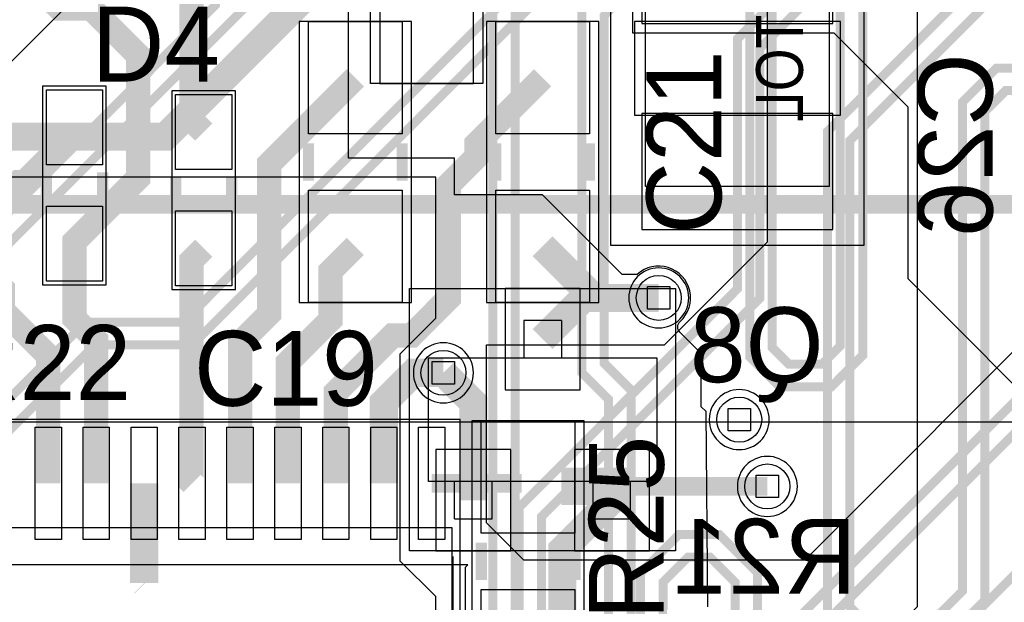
# Model space of a CAD drawing. Extents: x -9303 to 12731, y -3355 to 4522.
# Tile 11 of 51: x 646 to 1172, y 2178 to 2488. Entities that reach past the tile are written whole.
import ezdxf
from ezdxf.enums import TextEntityAlignment as Align

# ---------------------------------------------------------------- set-up
doc = ezdxf.new("R2010")
doc.units = 0
for name, color, linetype in [('BG_DIMENSION', 2, 'CONTINUOUS'), ('BG_SOLDERMASK_BOTTOM', 120, 'CONTINUOUS'), ('ET_BOTTOM', 1, 'CONTINUOUS'), ('ET_LY3', 103, 'CONTINUOUS'), ('ET_LY5', 7, 'CONTINUOUS'), ('ET_LY6', 7, 'CONTINUOUS'), ('ET_LY8', 213, 'CONTINUOUS'), ('ET_TOP', 5, 'CONTINUOUS'), ('MA_NCLEGEND-1-10', 231, 'CONTINUOUS'), ('PG_ASSEMBLY_BOTTOM', 12, 'CONTINUOUS'), ('PG_ASSEMBLY_TOP', 103, 'CONTINUOUS'), ('PG_PLACE_BOUND_BOTTOM', 254, 'CONTINUOUS'), ('PG_PLACE_BOUND_TOP', 200, 'CONTINUOUS'), ('PG_SILKSCREEN_BOTTOM', 212, 'CONTINUOUS'), ('PG_SILKSCREEN_TOP', 110, 'CONTINUOUS'), ('PIN_BOTTOM', 7, 'CONTINUOUS'), ('PIN_PASTEMASK_BOTTOM', 1, 'CONTINUOUS'), ('PIN_PASTEMASK_TOP', 5, 'CONTINUOUS'), ('PIN_SOLDERMASK_BOTTOM', 1, 'CONTINUOUS'), ('PIN_SOLDERMASK_TOP', 5, 'CONTINUOUS'), ('PIN_TOP', 5, 'CONTINUOUS'), ('RD_SILKSCREEN_BOTTOM', 12, 'CONTINUOUS'), ('RD_SILKSCREEN_TOP', 155, 'CONTINUOUS'), ('TOL_ASSEMBLY_BOTTOM', 231, 'CONTINUOUS'), ('VC_BOTTOM', 254, 'CONTINUOUS'), ('VC_FILMMASKBOTTOM', 1, 'CONTINUOUS'), ('VC_LY2GND', 1, 'CONTINUOUS'), ('VC_LY3', 254, 'CONTINUOUS'), ('VC_LY4GND', 254, 'CONTINUOUS'), ('VC_LY5', 7, 'CONTINUOUS'), ('VC_LY6', 7, 'CONTINUOUS'), ('VC_LY7PWR', 254, 'CONTINUOUS'), ('VC_LY8', 254, 'CONTINUOUS'), ('VC_LY9GND', 254, 'CONTINUOUS'), ('VC_SOLDERMASK_BOTTOM', 1, 'CONTINUOUS'), ('VC_SOLDERMASK_TOP', 5, 'CONTINUOUS'), ('VC_TOP', 5, 'CONTINUOUS'), ('VKO_BOTTOM', 12, 'CONTINUOUS')]:
    doc.layers.add(name, color=color, linetype=linetype)

# ---------------------------------------------------------------- blocks, each defined once
blk = doc.blocks.new('FIGURE_SQUARE')
blk.add_lwpolyline([(-0.5, -0.5), (-0.5, 0.5), (0.5, 0.5), (0.5, -0.5)], close=True)

msp = doc.modelspace()

# ---------------------------------------------------------------- linework, layer by layer
at = {"layer": 'BG_DIMENSION'}
msp.add_lwpolyline([(2528.74, 2273.62), (-1056.67, 2273.62)], dxfattribs=at)
at = {"layer": 'BG_SOLDERMASK_BOTTOM'}
msp.add_lwpolyline([(868, 2084.5), (868, 2180.52), (849, 2199.52), (849, 2310.12), (868, 2329.12), (868, 2404.5), (543, 2404.5), (543, 2084.5)], close=True, dxfattribs=at)
at = {"layer": 'ET_BOTTOM'}
msp.add_lwpolyline([(972.98, 2540), (972.98, 2481.48), (1080.52, 2481.48), (1120, 2442), (1120, 2350.28), (1205, 2265.28)], dxfattribs=at)
at = {"layer": 'ET_BOTTOM', "const_width": 15}
for points in [[(807.5, 2510), (723.5, 2426), (530, 2426), (397, 2293), (397, 1750), (426, 1721), (509, 1721), (587, 1643), (930, 1643), (1018, 1731), (1018, 1828), (956.63, 1889.37), (917.25, 1889.37)], [(987, 2340), (947, 2340), (925, 2318)], [(888, 2232), (888, 2284), (872, 2300)], [(935.5, 2155), (935.5, 2205.5), (962, 2232)]]:
    msp.add_lwpolyline(points, dxfattribs=at)
at = {"layer": 'ET_BOTTOM'}
msp.add_lwpolyline([(1013.15, 2175.02), (1012.25, 2279.37), (1009.75, 2281.87), (1009.75, 2301.87), (1008.5, 2303.12), (1008.5, 2311.5), (998.35, 2321.65, -0.427547), (998.48, 2327.43, 1.002077), (975.47, 2352.52), (967.48, 2352.52), (925, 2395), (878.02, 2395), (878.02, 2414.52), (821.31, 2414.52), (821.31, 2501.88, 0.272206)], format="xyb", dxfattribs=at)
msp.add_lwpolyline([(868, 2084.5), (868, 2180.52), (849, 2199.52), (849, 2310.12), (868, 2329.12), (868, 2404.5), (543, 2404.5), (543, 2084.5)], close=True, dxfattribs=at)
at = {"layer": 'ET_LY3', "const_width": 4.8}
for points in [[(1294.98, 3023.38), (1060, 3023.38), (962.59, 2925.97), (962.59, 2556.59), (733, 2327), (681, 2327), (522.98, 2168.98), (522.98, 1951.02), (592, 1882), (592, 1012), (471, 891), (471, 737.02), (563.42, 644.6), (563.42, 366.15), (593.82, 335.75)], [(1290, 3011.38), (1064.98, 3011.38), (974.59, 2920.99), (974.59, 2551.61), (737.98, 2315), (685.98, 2315), (534.98, 2164), (534.98, 1956), (604, 1886.98), (604, 1007.02), (483, 886.02), (483, 742), (575.42, 649.58), (575.42, 371.13), (582.77, 363.78), (589.42, 363.78), (593.82, 368.18), (593.82, 385.75)], [(885.37, 2631.34), (592.03, 2338), (536.36, 2338), (468, 2269.64), (468, 1951), (535, 1884), (535, 1203.98), (470, 1138.98), (470, 996), (410, 936), (410, 523.02), (513.42, 419.6), (513.42, 320.15), (528.79, 304.78), (528.79, 300.78), (543.82, 285.75)], [(897.37, 2626.36), (597.01, 2326), (541.34, 2326), (480, 2264.66), (480, 1955.98), (547, 1888.98), (547, 1199), (482, 1134), (482, 991.02), (422, 931.02), (422, 528), (525.42, 424.58), (525.42, 325.13), (533.77, 316.78), (540.42, 316.78), (543.82, 320.18), (543.82, 335.75)], [(1195.92, 2588.62), (1139.41, 2588.62), (1029.03, 2478.24), (1029.03, 2344.81), (912.42, 2228.2), (912.42, 2087.44), (938.87, 2060.99), (964.27, 2060.99), (989.32, 2086.04), (989.32, 2188.21), (1002.74, 2201.63), (1014.41, 2201.63), (1027.82, 2188.22), (1027.82, 2083.98), (980.76, 2036.92), (728.34, 2036.92), (633, 1941.58), (633, 862.02), (674, 821.02), (674, 644.98), (613.42, 584.4), (613.42, 316.15), (643.82, 285.75)], [(1144.39, 2576.62), (1041.03, 2473.26), (1041.03, 2339.83), (924.42, 2223.22), (924.42, 2092.42), (943.85, 2072.99), (959.29, 2072.99), (977.32, 2091.02), (977.32, 2193.19), (997.76, 2213.63), (1019.39, 2213.63), (1039.82, 2193.2), (1039.82, 2079), (985.74, 2024.92), (733.32, 2024.92), (645, 1936.6), (645, 867)], [(1222.37, 2514.1), (1162.26, 2514.1), (1077.11, 2428.95), (1077.11, 2170.18), (1093.75, 2153.54), (1136.16, 2153.54), (1161.21, 2178.59), (1161.21, 2439.55), (1172.37, 2450.71), (1188.18, 2450.71)], [(1227.35, 2502.1), (1167.24, 2502.1), (1089.11, 2423.97), (1089.11, 2175.16), (1098.73, 2165.54), (1131.18, 2165.54), (1149.21, 2183.57), (1149.21, 2444.53), (1167.39, 2462.71), (1193.16, 2462.71)]]:
    msp.add_lwpolyline(points, dxfattribs=at)
at = {"layer": 'ET_LY5', "const_width": 10}
msp.add_lwpolyline([(265, 1815), (355, 1905), (355, 2260), (485, 2390), (1635, 2390), (1967.5, 2722.5), (2027.5, 2722.5), (2115, 2810), (2330, 2810), (2353.71, 2833.71), (2353.71, 2835.4)], dxfattribs=at)
at = {"layer": 'ET_LY6'}
msp.add_lwpolyline([(3675, 525), (225, 525), (100, 650), (100, 1925), (675, 2500)], dxfattribs=at)
msp.add_lwpolyline([(1125, 2497.49), (1125, 2175), (1086.9, 2136.9), (1086.16, 2136.85, 0.372277), (1072.27, 2122.96), (1072.22, 2122.22), (900, 1950), (900, 1862.03, -0.72056), (892.8, 1859.63, 2.992525), (892.8, 1840.37, -0.72056), (900, 1837.97), (900, 1768.93), (899.94, 1768.68), (899.89, 1768.45), (899.89, 1768.44), (899.84, 1768.22, 0.108529), (899.84, 1761.78), (899.89, 1761.56), (899.89, 1761.55), (899.94, 1761.32), (900, 1761.07), (900, 1675)], format="xyb", dxfattribs=at)
for points in [[(1003.02, 2340, 1), (970.98, 2340, 1)], [(888.02, 2300, 1), (855.98, 2300, 1)], [(1046.02, 2275, 1), (1013.98, 2275, 1)], [(1061.02, 2239.37, 1), (1028.98, 2239.37, 1)]]:
    msp.add_lwpolyline(points, format="xyb", close=True, dxfattribs=at)
at = {"layer": 'ET_LY8', "const_width": 4.8}
for points in [[(3101.81, 3035.4), (3132.21, 3005), (3167, 3005), (3183, 3021), (3183, 3181.42), (3134.09, 3230.33), (1364.78, 3230.33), (1086.45, 2952), (1050.02, 2952), (963, 2864.98), (963, 2828.55), (898.36, 2763.91), (898.36, 2105.34), (825.03, 2032.01), (756.03, 2032.01), (704.76, 1980.74), (704.76, 1861.71), (535.77, 1692.72), (535.77, 1100.77), (359.83, 924.83), (359.83, 558.19), (463.42, 454.6), (463.42, 216.15), (493.82, 185.75)], [(1369.76, 3218.33), (1091.43, 2940), (1055, 2940), (975, 2860), (975, 2823.57), (910.36, 2758.93), (910.36, 2100.36), (830.01, 2020.01), (761.01, 2020.01), (716.76, 1975.76), (716.76, 1856.73), (547.77, 1687.74), (547.77, 1095.79), (371.83, 919.85), (371.83, 563.17), (475.42, 459.58), (475.42, 221.13), (482.77, 213.78), (489.42, 213.78), (493.82, 218.18), (493.82, 235.75)], [(1207.16, 2834.01), (985.34, 2612.19), (985.34, 2535.08), (945.89, 2495.63), (945.89, 2300.16), (960.22, 2285.83), (960.22, 2045.5), (604, 1689.28), (604, 1477.98), (578, 1451.98), (578, 1004), (402, 828), (402, 624.02), (513.42, 512.6), (513.42, 166.15), (543.82, 135.75)], [(1212.14, 2822.01), (997.34, 2607.21), (997.34, 2530.1), (957.89, 2490.65), (957.89, 2305.14), (972.22, 2290.81), (972.22, 2040.52), (616, 1684.3), (616, 1473), (590, 1447), (590, 999.02), (414, 823.02), (414, 629), (525.42, 517.58), (525.42, 171.13), (532.77, 163.78), (539.42, 163.78), (543.82, 168.18), (543.82, 185.75)], [(1227.39, 2662.75), (1099.16, 2662.75), (1035.65, 2599.24), (1035.65, 2308.47), (1051.57, 2292.55), (1079.13, 2292.55), (1095.96, 2309.38), (1095.96, 2540.85), (1128.82, 2573.71), (1164.64, 2573.71), (1192.11, 2546.24)], [(1232.37, 2650.75), (1104.14, 2650.75), (1047.65, 2594.26), (1047.65, 2313.45), (1056.55, 2304.55), (1074.15, 2304.55), (1083.96, 2314.36), (1083.96, 2545.83), (1123.84, 2585.71), (1169.62, 2585.71), (1204.11, 2551.22)], [(1192.11, 2299.75), (1027.13, 2134.77), (1027.13, 2049.59), (656, 1678.46), (656, 1472), (618, 1434), (618, 933), (469, 784), (469, 733), (492, 710), (492, 630), (613, 509), (613, 119.37), (628.63, 103.74), (711.71, 103.74), (743.77, 135.8), (743.82, 135.75)], [(1204.11, 2294.77), (1039.13, 2129.79), (1039.13, 2044.61), (668, 1673.48), (668, 1467.02), (630, 1429.02), (630, 928.02), (481, 779.02), (481, 737.98), (504, 714.98), (504, 634.98), (625, 513.98), (625, 124.35), (633.61, 115.74), (706.73, 115.74), (713.42, 122.43), (713.42, 132.43), (743.82, 162.83), (743.82, 185.75)], [(1236.4, 2251.7), (1114.45, 2129.75), (1114.45, 2096.62), (1083.62, 2065.79), (1083.62, 2024.99), (849.49, 1790.86), (833.35, 1790.86), (710.62, 1668.13), (710.62, 1171.63)]]:
    msp.add_lwpolyline(points, dxfattribs=at)
at = {"layer": 'ET_TOP'}
msp.add_lwpolyline([(915, 2200), (895, 2220), (895, 2315), (990, 2315), (1045, 2370), (1045, 2619.36), (1087.26, 2619.36), (1087.26, 2679.38), (1064.76, 2679.38), (1064.76, 2713.47, 1.006465), (1039.59, 2736.37, -0.430449), (1033.78, 2736.22), (1020, 2750), (1020, 2845), (1035, 2860), (1145, 2860), (1205, 2800), (1205, 2340), (1065, 2200)], format="xyb", close=True, dxfattribs=at)
for points, const_width in [([(737.5, 2525.5), (737.5, 2435), (744, 2428.5)], 13), ([(639, 2522.5), (667, 2494.5), (684, 2494.5), (709, 2469.5), (709, 2404), (675, 2370), (675, 2369)], 13), ([(763.4, 2241), (763.4, 2315.9), (779, 2331.5), (779, 2411.5), (825, 2457.5)], 13), ([(814.6, 2241), (814.6, 2289.6), (845, 2320), (855, 2320), (875, 2340), (875, 2400.5), (889.75, 2415.25), (889.75, 2422.25), (925, 2457.5)], 13), ([(612.5, 2369), (645.25, 2401.75), (648.25, 2401.75), (675, 2428.5), (675, 2431)], 13), ([(661, 2241), (661, 2309), (636.75, 2333.25), (636.75, 2344.75), (612.5, 2369)], 13), ([(686.6, 2241), (686.6, 2317.36), (675, 2328.96), (675, 2369)], 13), ([(744, 2366.5), (737.5, 2360), (737.5, 2241.3), (737.8, 2241)], 13), ([(825, 2367.5), (811.73, 2354.23), (811.73, 2328.27), (789, 2305.54), (789, 2241)], 13), ([(925, 2367.5), (952.5, 2340), (987, 2340)], 15), ([(840.2, 2241), (840.2, 2284.2), (856, 2300), (872, 2300)], 15), ([(712.2, 2187.8), (712.2, 2241)], 15), ([(913.88, 2241), (865.8, 2241)], 10), ([(935, 2239.37), (970, 2239.37)], 20), ([(970, 2239.37), (1045, 2239.37)], 10), ([(712.5, 2187.5), (712.2, 2187.8)], 15)]:
    msp.add_lwpolyline(points, dxfattribs=dict(at, const_width=const_width))
msp.add_lwpolyline([(450, 2057.5), (732.5, 2057.5), (732.5, 2010), (732.5, 1983), (734.4, 1981.1), (765.7, 1981.1), (770, 1985.4), (770, 2010), (770, 2057.5), (845, 2057.5), (883.86, 2096.36), (883.86, 2196.21), (885.15, 2197.5), (450, 2197.5)], close=True, dxfattribs=at)
at = {"layer": 'PG_ASSEMBLY_BOTTOM'}
for points in [[(1078, 2525.5), (1078, 2399.5), (980, 2399.5), (980, 2525.5), (1078, 2525.5)], [(935, 2328), (915, 2328)], [(915, 2328), (915, 2308)], [(935, 2328), (935, 2308)], [(864, 2242), (864, 2308)], [(864, 2308), (986, 2308)], [(986, 2308), (986, 2242)], [(986, 2242), (864, 2242)], [(878, 2222), (878, 2242)], [(898, 2222), (898, 2242)], [(952, 2222), (952, 2242)], [(972, 2222), (972, 2242)], [(878, 2222), (898, 2222)], [(952, 2222), (972, 2222)]]:
    msp.add_lwpolyline(points, dxfattribs=at)
at = {"layer": 'PG_ASSEMBLY_TOP', "const_width": 6}
for points in [[(800, 2402.5), (800, 2422.5)], [(850, 2402.5), (850, 2422.5)], [(900, 2402.5), (900, 2422.5)], [(950, 2402.5), (950, 2422.5)], [(660, 2393), (660, 2407)], [(690, 2393), (690, 2407)], [(729, 2404.5), (729, 2390.5)], [(759, 2404.5), (759, 2390.5)], [(892.25, 2209.37), (892.25, 2189.37)], [(942.25, 2209.37), (942.25, 2189.37)]]:
    msp.add_lwpolyline(points, dxfattribs=at)
at = {"layer": 'PG_ASSEMBLY_TOP'}
msp.add_lwpolyline([(573.5, 2217.5), (876.5, 2217.5), (876.5, 2032.5), (573.5, 2032.5), (573.5, 2100), (600, 2125), (573.5, 2150), (573.5, 2217.5)], dxfattribs=at)
at = {"layer": 'PG_PLACE_BOUND_BOTTOM'}
for points in [[(833, 2454.5), (833, 2604.5), (893, 2604.5), (893, 2454.5)], [(1096.5, 2557), (1096.5, 2368), (961.5, 2368), (961.5, 2557)], [(996, 2345), (996, 2205), (854, 2205), (854, 2345)]]:
    msp.add_lwpolyline(points, close=True, dxfattribs=at)
at = {"layer": 'PG_PLACE_BOUND_TOP'}
for points in [[(855, 2337.5), (855, 2487.5), (795, 2487.5), (795, 2337.5)], [(955, 2337.5), (955, 2487.5), (895, 2487.5), (895, 2337.5)], [(692, 2347), (692, 2453), (658, 2453), (658, 2347)], [(727, 2450.5), (727, 2344.5), (761, 2344.5), (761, 2450.5)], [(569, 2275), (569, 1975), (881, 1975), (881, 2275)], [(887.25, 2274.37), (887.25, 2124.37), (947.25, 2124.37), (947.25, 2274.37)]]:
    msp.add_lwpolyline(points, close=True, dxfattribs=at)
at = {"layer": 'PG_SILKSCREEN_BOTTOM'}
for points in [[(1078, 2525.5), (1078, 2399.5), (980, 2399.5), (980, 2525.5), (1078, 2525.5)], [(864, 2308), (896, 2308)], [(864, 2268), (864, 2308)], [(954, 2308), (986, 2308)], [(986, 2308), (986, 2268)]]:
    msp.add_lwpolyline(points, dxfattribs=at)
at = {"layer": 'PG_SILKSCREEN_TOP', "const_width": 6}
for points in [[(800, 2402.5), (800, 2422.5)], [(850, 2402.5), (850, 2422.5)], [(900, 2402.5), (900, 2422.5)], [(950, 2402.5), (950, 2422.5)], [(660, 2393), (660, 2407)], [(690, 2393), (690, 2407)], [(729, 2404.5), (729, 2390.5)], [(759, 2404.5), (759, 2390.5)], [(892.25, 2209.37), (892.25, 2189.37)], [(942.25, 2209.37), (942.25, 2189.37)]]:
    msp.add_lwpolyline(points, dxfattribs=at)
at = {"layer": 'PG_SILKSCREEN_TOP'}
msp.add_lwpolyline([(877, 2202), (877, 2048)], dxfattribs=at)
at = {"layer": 'PIN_BOTTOM'}
for points in [[(1080, 2548.5), (978, 2548.5), (978, 2486.5), (1080, 2486.5)], [(888, 2454.5), (888, 2514.5), (838, 2514.5), (838, 2454.5)], [(1080, 2438.5), (978, 2438.5), (978, 2376.5), (1080, 2376.5)], [(905, 2345), (905, 2291), (945, 2291), (945, 2345)], [(868, 2259), (868, 2205), (908, 2205), (908, 2259)], [(942, 2259), (942, 2205), (982, 2205), (982, 2259)]]:
    msp.add_lwpolyline(points, close=True, dxfattribs=at)
at = {"layer": 'PIN_PASTEMASK_BOTTOM'}
for points in [[(1080, 2548.5), (978, 2548.5), (978, 2486.5), (1080, 2486.5)], [(888, 2454.5), (888, 2514.5), (838, 2514.5), (838, 2454.5)], [(1080, 2438.5), (978, 2438.5), (978, 2376.5), (1080, 2376.5)], [(905, 2345), (905, 2291), (945, 2291), (945, 2345)], [(868, 2259), (868, 2205), (908, 2205), (908, 2259)], [(942, 2259), (942, 2205), (982, 2205), (982, 2259)]]:
    msp.add_lwpolyline(points, close=True, dxfattribs=at)
at = {"layer": 'PIN_PASTEMASK_TOP'}
for points in [[(800, 2427.5), (800, 2487.5), (850, 2487.5), (850, 2427.5)], [(900, 2427.5), (900, 2487.5), (950, 2487.5), (950, 2427.5)], [(690, 2451), (690, 2411), (660, 2411), (660, 2451)], [(729, 2408.5), (729, 2448.5), (759, 2448.5), (759, 2408.5)], [(800, 2337.5), (800, 2397.5), (850, 2397.5), (850, 2337.5)], [(900, 2337.5), (900, 2397.5), (950, 2397.5), (950, 2337.5)], [(690, 2389), (690, 2349), (660, 2349), (660, 2389)], [(729, 2346.5), (729, 2386.5), (759, 2386.5), (759, 2346.5)], [(942.25, 2274.37), (942.25, 2214.37), (892.25, 2214.37), (892.25, 2274.37)], [(654, 2211), (654, 2271), (668, 2271), (668, 2211)], [(679.6, 2211), (679.6, 2271), (693.6, 2271), (693.6, 2211)], [(705.2, 2211), (705.2, 2271), (719.2, 2271), (719.2, 2211)], [(730.8, 2211), (730.8, 2271), (744.8, 2271), (744.8, 2211)], [(756.4, 2211), (756.4, 2271), (770.4, 2271), (770.4, 2211)], [(782, 2211), (782, 2271), (796, 2271), (796, 2211)], [(807.6, 2211), (807.6, 2271), (821.6, 2271), (821.6, 2211)], [(833.2, 2211), (833.2, 2271), (847.2, 2271), (847.2, 2211)], [(858.8, 2211), (858.8, 2271), (872.8, 2271), (872.8, 2211)], [(942.25, 2184.37), (942.25, 2124.37), (892.25, 2124.37), (892.25, 2184.37)]]:
    msp.add_lwpolyline(points, close=True, dxfattribs=at)
at = {"layer": 'PIN_SOLDERMASK_BOTTOM'}
for points in [[(1080, 2548.5), (978, 2548.5), (978, 2486.5), (1080, 2486.5)], [(888, 2454.5), (888, 2514.5), (838, 2514.5), (838, 2454.5)], [(1080, 2438.5), (978, 2438.5), (978, 2376.5), (1080, 2376.5)], [(905, 2345), (905, 2291), (945, 2291), (945, 2345)], [(868, 2259), (868, 2205), (908, 2205), (908, 2259)], [(942, 2259), (942, 2205), (982, 2205), (982, 2259)]]:
    msp.add_lwpolyline(points, close=True, dxfattribs=at)
at = {"layer": 'PIN_SOLDERMASK_TOP'}
for points in [[(800, 2427.5), (800, 2487.5), (850, 2487.5), (850, 2427.5)], [(900, 2427.5), (900, 2487.5), (950, 2487.5), (950, 2427.5)], [(690, 2451), (690, 2411), (660, 2411), (660, 2451)], [(729, 2408.5), (729, 2448.5), (759, 2448.5), (759, 2408.5)], [(800, 2337.5), (800, 2397.5), (850, 2397.5), (850, 2337.5)], [(900, 2337.5), (900, 2397.5), (950, 2397.5), (950, 2337.5)], [(690, 2389), (690, 2349), (660, 2349), (660, 2389)], [(729, 2346.5), (729, 2386.5), (759, 2386.5), (759, 2346.5)], [(942.25, 2274.37), (942.25, 2214.37), (892.25, 2214.37), (892.25, 2274.37)], [(654, 2211), (654, 2271), (668, 2271), (668, 2211)], [(679.6, 2211), (679.6, 2271), (693.6, 2271), (693.6, 2211)], [(705.2, 2211), (705.2, 2271), (719.2, 2271), (719.2, 2211)], [(730.8, 2211), (730.8, 2271), (744.8, 2271), (744.8, 2211)], [(756.4, 2211), (756.4, 2271), (770.4, 2271), (770.4, 2211)], [(782, 2211), (782, 2271), (796, 2271), (796, 2211)], [(807.6, 2211), (807.6, 2271), (821.6, 2271), (821.6, 2211)], [(833.2, 2211), (833.2, 2271), (847.2, 2271), (847.2, 2211)], [(858.8, 2211), (858.8, 2271), (872.8, 2271), (872.8, 2211)], [(942.25, 2184.37), (942.25, 2124.37), (892.25, 2124.37), (892.25, 2184.37)]]:
    msp.add_lwpolyline(points, close=True, dxfattribs=at)
at = {"layer": 'PIN_TOP'}
for points in [[(800, 2427.5), (800, 2487.5), (850, 2487.5), (850, 2427.5)], [(900, 2427.5), (900, 2487.5), (950, 2487.5), (950, 2427.5)], [(690, 2451), (690, 2411), (660, 2411), (660, 2451)], [(729, 2408.5), (729, 2448.5), (759, 2448.5), (759, 2408.5)], [(800, 2337.5), (800, 2397.5), (850, 2397.5), (850, 2337.5)], [(900, 2337.5), (900, 2397.5), (950, 2397.5), (950, 2337.5)], [(690, 2389), (690, 2349), (660, 2349), (660, 2389)], [(729, 2346.5), (729, 2386.5), (759, 2386.5), (759, 2346.5)], [(942.25, 2274.37), (942.25, 2214.37), (892.25, 2214.37), (892.25, 2274.37)], [(654, 2211), (654, 2271), (668, 2271), (668, 2211)], [(679.6, 2211), (679.6, 2271), (693.6, 2271), (693.6, 2211)], [(705.2, 2211), (705.2, 2271), (719.2, 2271), (719.2, 2211)], [(730.8, 2211), (730.8, 2271), (744.8, 2271), (744.8, 2211)], [(756.4, 2211), (756.4, 2271), (770.4, 2271), (770.4, 2211)], [(782, 2211), (782, 2271), (796, 2271), (796, 2211)], [(807.6, 2211), (807.6, 2271), (821.6, 2271), (821.6, 2211)], [(833.2, 2211), (833.2, 2271), (847.2, 2271), (847.2, 2211)], [(858.8, 2211), (858.8, 2271), (872.8, 2271), (872.8, 2211)], [(942.25, 2184.37), (942.25, 2124.37), (892.25, 2124.37), (892.25, 2184.37)]]:
    msp.add_lwpolyline(points, close=True, dxfattribs=at)
at = {"layer": 'VC_BOTTOM'}
for centre in [(987, 2340), (872, 2300), (1030, 2275), (1045, 2239.37)]:
    msp.add_circle(centre, 12, dxfattribs=at)
at = {"layer": 'VC_FILMMASKBOTTOM'}
for centre in [(987, 2340), (872, 2300), (1030, 2275), (1045, 2239.37)]:
    msp.add_circle(centre, 12, dxfattribs=at)
at = {"layer": 'VC_LY2GND'}
for centre in [(987, 2340), (872, 2300), (1030, 2275), (1045, 2239.37)]:
    msp.add_circle(centre, 12, dxfattribs=at)
at = {"layer": 'VC_LY3'}
for centre in [(987, 2340), (872, 2300), (1030, 2275), (1045, 2239.37)]:
    msp.add_circle(centre, 12, dxfattribs=at)
at = {"layer": 'VC_LY4GND'}
for centre in [(987, 2340), (872, 2300), (1030, 2275), (1045, 2239.37)]:
    msp.add_circle(centre, 12, dxfattribs=at)
at = {"layer": 'VC_LY5'}
for centre in [(987, 2340), (872, 2300), (1030, 2275), (1045, 2239.37)]:
    msp.add_circle(centre, 12, dxfattribs=at)
at = {"layer": 'VC_LY6'}
for centre in [(987, 2340), (872, 2300), (1030, 2275), (1045, 2239.37)]:
    msp.add_circle(centre, 12, dxfattribs=at)
at = {"layer": 'VC_LY7PWR'}
for centre in [(987, 2340), (872, 2300), (1030, 2275), (1045, 2239.37)]:
    msp.add_circle(centre, 12, dxfattribs=at)
at = {"layer": 'VC_LY8'}
for centre in [(987, 2340), (872, 2300), (1030, 2275), (1045, 2239.37)]:
    msp.add_circle(centre, 12, dxfattribs=at)
at = {"layer": 'VC_LY9GND'}
for centre in [(987, 2340), (872, 2300), (1030, 2275), (1045, 2239.37)]:
    msp.add_circle(centre, 12, dxfattribs=at)
at = {"layer": 'VC_SOLDERMASK_BOTTOM'}
for centre in [(987, 2340), (872, 2300), (1030, 2275), (1045, 2239.37)]:
    msp.add_circle(centre, 12, dxfattribs=at)
at = {"layer": 'VC_SOLDERMASK_TOP'}
for centre in [(987, 2340), (872, 2300), (1030, 2275), (1045, 2239.37)]:
    msp.add_circle(centre, 12, dxfattribs=at)
at = {"layer": 'VC_TOP'}
for centre in [(987, 2340), (872, 2300), (1030, 2275), (1045, 2239.37)]:
    msp.add_circle(centre, 12, dxfattribs=at)
at = {"layer": 'VKO_BOTTOM'}
msp.add_lwpolyline([(1084, 2487.5), (974, 2487.5), (974, 2437.5), (1084, 2437.5)], close=True, dxfattribs=at)

# ---------------------------------------------------------------- block references
at = {"layer": 'MA_NCLEGEND-1-10', "xscale": 12, "yscale": 12}
for p in [(987, 2340), (872, 2300), (1030, 2275), (1045, 2239.37)]:
    msp.add_blockref('FIGURE_SQUARE', p, dxfattribs=at)

# ---------------------------------------------------------------- texts
at = {"layer": 'RD_SILKSCREEN_BOTTOM', "text_generation_flag": 2}
msp.add_text('C26', height=40, rotation=90, dxfattribs=at).set_placement((1165.31, 2421.62), align=Align.CENTER)
for s, p in [('Q8', (1075, 2295)), ('R21', (1092.57, 2182.05))]:
    msp.add_text(s, height=40, dxfattribs=at).set_placement(p)
at = {"layer": 'RD_SILKSCREEN_TOP'}
for s, p in [('D4', (684.31, 2455.48)), ('R22', (607.17, 2285.52)), ('C19', (738.86, 2282.39))]:
    msp.add_text(s, height=40, dxfattribs=at).set_placement(p)
for s, p in [('C21', (1020.44, 2373.95)), ('R25', (989.71, 2168.26))]:
    msp.add_text(s, height=40, rotation=90, dxfattribs=at).set_placement(p)
at = {"layer": 'TOL_ASSEMBLY_BOTTOM', "text_generation_flag": 2, "width": 0.88}
msp.add_text('TOL', height=25, rotation=90, dxfattribs=at).set_placement((1064, 2462.5), align=Align.CENTER)

doc.saveas('drawing.dxf')
